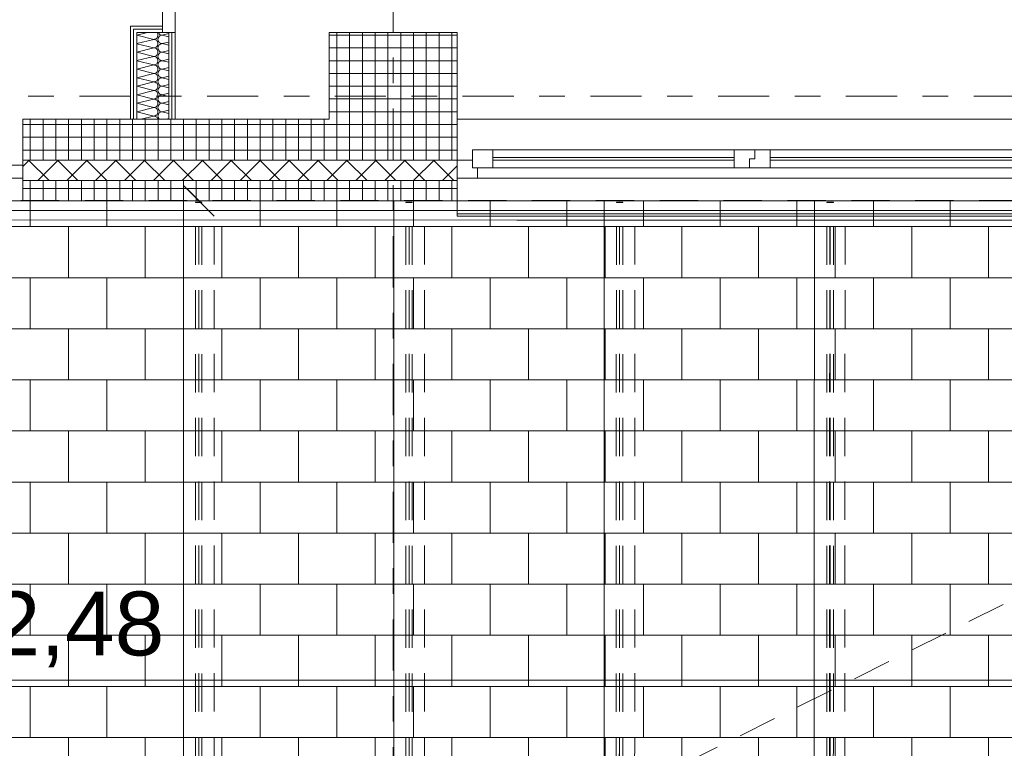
# Model space of a CAD drawing. Header units: metres. Extents: x -167 to 262, y -186 to 508.
# Tile 159 of 161: x 51.29 to 55.14, y 26.04 to 28.89. Entities that reach past the tile are written whole.
import ezdxf
from ezdxf.enums import TextEntityAlignment as Align

# ---------------------------------------------------------------- set-up
doc = ezdxf.new("R2010")
doc.units = ezdxf.units.M
doc.header["$MEASUREMENT"] = 0
for name, pattern in [('Raster', [0.4, 0.2, -0.1, 0, -0.1]), ('Strichlinie eng', [0.23, 0.15, -0.08]), ('Strichlinie_ eng', [0.23, 0.15, -0.08]), ('Untersicht', [0.2, 0.15, -0.05])]:
    doc.linetypes.add(name, pattern=pattern)
for name, color, linetype in [('10 Stütze', 7, 'Continuous'), ('10 Wand außen', 7, 'Continuous'), ('20 Decke', 7, 'Continuous'), ('30 Dachaufbau', 7, 'Continuous'), ('30 Dachstuhl', 7, 'Continuous'), ('60 Auffüllung', 7, 'Continuous'), ('90 Achsraster', 7, 'Continuous'), ('94 Genehmigungsplanung Bemaßung', 7, 'Continuous')]:
    doc.layers.add(name, color=color, linetype=linetype)
doc.styles.add('ERSTELLTER_STIL_1', font='arial.ttf')
doc.styles.add('ERSTELLTER_STIL_2', font='arial.ttf')
doc.dimstyles.new('ERSTELLTER_STIL__1', dxfattribs={"dimtxt": 0.25, "dimasz": 0.19, "dimexe": 0.18, "dimexo": 0.1, "dimgap": 0, "dimtad": 1, "dimtih": 1, "dimtoh": 1, "dimzin": 0, "dimdsep": 46, "dimtxsty": 'ERSTELLTER_STIL_1', "dimblk": 'ARROWHEAD_6', "dimblk1": 'ARROWHEAD_6', "dimblk2": 'ARROWHEAD_6', "dimcen": 0.09, "dimclrd": 7, "dimclre": 7, "dimclrt": 7, "dimazin": 0, "dimtfac": 1, "dimtdec": 4, "dimtmove": 0, "dimatfit": 3, "dimfxl": 1, "dimtolj": 1, "dimtzin": 0, "dimarcsym": 0})
doc.dimstyles.new('ERSTELLTER_STIL__2', dxfattribs={"dimtxt": 0.25, "dimasz": 0.19, "dimexe": 0.18, "dimexo": 0.1, "dimgap": 0, "dimtad": 1, "dimzin": 0, "dimdsep": 46, "dimtxsty": 'ERSTELLTER_STIL_1', "dimblk": 'ARROWHEAD_6', "dimblk1": 'ARROWHEAD_6', "dimblk2": 'ARROWHEAD_6', "dimcen": 0.09, "dimclrd": 7, "dimclre": 7, "dimclrt": 7, "dimazin": 0, "dimtfac": 1, "dimtdec": 4, "dimtmove": 0, "dimatfit": 3, "dimfxl": 1, "dimtolj": 1, "dimtzin": 0, "dimarcsym": 0})
pattern_1 = [(0, (27236.132094, 33357.27905), (0, 0.05), []), (90, (27236.132094, 33357.27905), (-0.05, 0), [])]
pattern_2 = [(0, (27236.132094, 33357.27905), (0, 0.075), [0, -0.075])]

# ---------------------------------------------------------------- blocks, each defined once
blk = doc.blocks.new('I-Träger gelocht 27_2')
at = {"layer": '30 Dachstuhl', "color": 7, "linetype": 'Untersicht', "lineweight": 13}
for p, q in [((0, 0), (0, 0.12)), ((5.06, 0.12), (0, 0.12)), ((0, 0.12), (0, 0)), ((4.94, 0), (5.06, 0.12)), ((4.94, 0), (5.06, 0.12)), ((0, 0.06), (5, 0.06)), ((0, 0), (4.94, 0))]:
    blk.add_line(p, q, dxfattribs=at)
at = {"layer": '30 Dachstuhl', "color": 7, "linetype": 'Untersicht', "lineweight": 13, "flags": 128}
blk.add_lwpolyline([(0, 0), (4.94, 0), (5.06, 0.12), (0, 0.12)], close=True, dxfattribs=at)
blk = doc.blocks.new('I-Träger gelocht 27')
at = {"layer": '30 Dachstuhl', "color": 7, "linetype": 'Untersicht', "lineweight": 13}
for p, q in [((0, 0), (0, 0.12)), ((5, 0.12), (0, 0.12)), ((0, 0.12), (0, 0)), ((5, 0), (5, 0.12)), ((5, 0), (5, 0.12)), ((0, 0.06), (5, 0.06)), ((0, 0), (5, 0))]:
    blk.add_line(p, q, dxfattribs=at)
at = {"layer": '30 Dachstuhl', "color": 7, "linetype": 'Untersicht', "lineweight": 13, "flags": 128}
blk.add_lwpolyline([(0, 0), (5, 0), (5, 0.12), (0, 0.12)], close=True, dxfattribs=at)
blk = doc.blocks.new('SHS kaltgewalzter Träger 27')
at = {"layer": '30 Dachstuhl', "color": 7, "linetype": 'Untersicht', "lineweight": 13}
for p, q in [((-0.0013, 0.0125), (-0.0013, -0.0125)), ((-0.0013, 0.0125), (4.9918, 0.0125)), ((-0.0007, 0), (4.9925, 0)), ((4.9931, 0.0125), (4.9918, 0.0125)), ((4.9918, 0.0125), (4.9918, -0.0125)), ((4.9919, -0.0105), (4.9919, 0.0105)), ((4.9919, 0.0105), (4.993, 0.0105)), ((4.993, 0.0105), (4.993, -0.0105)), ((4.9931, -0.0125), (4.9931, 0.0125)), ((-0.0013, -0.0125), (4.9918, -0.0125)), ((4.9918, -0.0125), (4.9931, -0.0125)), ((4.993, -0.0105), (4.9919, -0.0105))]:
    blk.add_line(p, q, dxfattribs=at)
blk = doc.blocks.new('4-Flügelfenster 27_4')
at = {"layer": '10 Wand außen', "color": 7, "linetype": 'Continuous', "lineweight": 13}
for p, q in [((-2.25, 0.16), (2.25, 0.16)), ((2.25, -0.22), (2.25, -0.07)), ((2.25, -0.21), (2.25, -0.16)), ((-2.25, -0.21), (2.25, -0.21)), ((-2.25, -0.22), (2.25, -0.22))]:
    blk.add_line(p, q, dxfattribs=at)
at = {"layer": '10 Wand außen', "color": 8, "linetype": 'Continuous', "lineweight": 18}
for p, q in [((2.25, 0), (2.25, 0.16)), ((2.25, -0.07), (2.25, 0)), ((2.25, -0.07), (2.25, 0)), ((2.25, -0.08), (2.25, -0.07)), ((2.25, -0.16), (2.25, -0.08))]:
    blk.add_line(p, q, dxfattribs=at)
at = {"layer": '10 Wand außen', "color": 7, "linetype": 'Continuous', "lineweight": 18}
for p, q in [((0.07, 0.04), (1.025, 0.04)), ((1.025, -0.03), (1.025, 0.04)), ((1.025, 0.04), (1.085, 0.04)), ((1.085, 0.04), (1.085, 0.005)), ((1.085, 0.005), (1.085, 0.04)), ((1.085, 0.04), (1.165, 0.04)), ((1.165, 0.04), (2.11, 0.04)), ((1.165, 0.04), (1.165, -0.03)), ((2.11, -0.03), (2.11, 0.04)), ((2.11, 0.04), (2.19, 0.04)), ((2.19, 0.04), (2.19, -0.03)), ((0.07, 0.01), (1.025, 0.01)), ((1.085, 0.005), (1.105, 0.005)), ((1.105, 0.005), (1.085, 0.005)), ((1.105, 0.005), (1.105, -0.03)), ((1.105, -0.03), (1.105, 0.005)), ((1.165, 0.01), (2.11, 0.01)), ((2.19, -0.03), (2.19, 0)), ((2.19, 0), (2.25, 0)), ((1.025, 0), (0.07, 0)), ((1.025, -0.03), (0.07, -0.03)), ((1.105, -0.03), (1.025, -0.03)), ((1.165, -0.03), (1.105, -0.03)), ((2.11, 0), (1.165, 0)), ((2.11, -0.03), (1.165, -0.03)), ((2.19, -0.03), (2.11, -0.03)), ((2.17, -0.07), (2.17, -0.03)), ((2.17, -0.03), (2.19, -0.03)), ((2.17, -0.07), (-2.17, -0.07)), ((2.25, -0.07), (2.17, -0.07))]:
    blk.add_line(p, q, dxfattribs=at)
at = {"layer": '10 Wand außen', "color": 7, "linetype": 'Strichlinie eng', "lineweight": 13}
blk.add_line((-2.25, -0.16), (2.25, -0.16), dxfattribs=at)
blk = doc.blocks.new('Eingang 02 2-Fl 27')
at = {"layer": '10 Wand außen', "color": 7, "linetype": 'Continuous', "lineweight": 18}
for p, q in [((-1.1, 0), (-1.1, 1.1)), ((1.1, 0), (1.1, 1.1)), ((-1.1, 0), (-1.2, 0)), ((-1.2, 0), (-1.2, -0.05)), ((-1.1, -0.04), (-1.1, 0)), ((1.1, -0.04), (1.1, 0)), ((1.1, 0), (1.2, 0)), ((1.2, 0), (1.2, -0.05)), ((-1.2, -0.05), (-1.1, -0.05)), ((-1.1, -0.05), (-1.1, -0.04)), ((1.1, -0.05), (1.1, -0.04)), ((1.2, -0.05), (1.1, -0.05))]:
    blk.add_line(p, q, dxfattribs=at)
at = {"layer": '10 Wand außen', "color": 8, "linetype": 'Continuous', "lineweight": 18}
for p, q in [((-1.2, 0.18), (-1.2, 0.02)), ((1.2, 0.18), (1.2, 0.02)), ((-1.2, 0.02), (-1.2, 0)), ((-1.2, 0), (-1.2, -0.05)), ((-1.2, 0), (-1.2, -0.05)), ((1.2, 0.02), (1.2, 0)), ((1.2, 0), (1.2, -0.05)), ((1.2, 0), (1.2, -0.05)), ((-1.2, -0.05), (-1.2, -0.06)), ((-1.2, -0.06), (-1.2, -0.14)), ((1.2, -0.05), (1.2, -0.06)), ((1.2, -0.06), (1.2, -0.14))]:
    blk.add_line(p, q, dxfattribs=at)
at = {"layer": '10 Wand außen', "color": 7, "linetype": 'Continuous', "lineweight": 13}
for centre, start, end in [((-1.1, 0), 0, 90), ((1.1, 0), 90, 180)]:
    blk.add_arc(centre, 1.1, start, end, dxfattribs=at)
blk = doc.blocks.new('*X127', base_point=(27236.1321, 33357.279))
at = {"layer": '10 Wand außen', "color": 8, "linetype": 'Continuous', "lineweight": 18}
for p, q in [((51.7913, 28.8397), (51.7491, 28.8291)), ((51.8154, 28.8124), (51.7491, 28.829)), ((51.8293, 28.8383), (51.8282, 28.8397)), ((51.8308, 28.8354), (51.8293, 28.8383)), ((51.8318, 28.8323), (51.8308, 28.8354)), ((51.8308, 28.8227), (51.8318, 28.8258)), ((51.8321, 28.829), (51.8318, 28.8323)), ((51.8318, 28.8258), (51.8321, 28.829)), ((51.8333, 28.8397), (51.8334, 28.8393)), ((51.8334, 28.8393), (51.8349, 28.8365)), ((51.8349, 28.8365), (51.837, 28.8339)), ((51.837, 28.8242), (51.8349, 28.8216)), ((51.837, 28.8339), (51.8395, 28.8319)), ((51.8395, 28.8262), (51.837, 28.8242)), ((51.8395, 28.8319), (51.8424, 28.8303)), ((51.8424, 28.8278), (51.8395, 28.8262)), ((51.8424, 28.8303), (51.8455, 28.8294)), ((51.8455, 28.8287), (51.8424, 28.8278)), ((51.8455, 28.8294), (51.8488, 28.829)), ((51.8488, 28.829), (51.8455, 28.8287)), ((51.8741, 28.8354), (51.8488, 28.829)), ((51.8741, 28.8227), (51.8488, 28.829)), ((51.8154, 28.8124), (51.7491, 28.7958)), ((51.8154, 28.779), (51.7491, 28.7956)), ((51.8154, 28.8124), (51.8187, 28.8127)), ((51.8187, 28.8121), (51.8154, 28.8124)), ((51.8187, 28.8127), (51.8218, 28.8137)), ((51.8218, 28.8111), (51.8187, 28.8121)), ((51.8218, 28.8137), (51.8247, 28.8152)), ((51.8247, 28.8096), (51.8218, 28.8111)), ((51.8247, 28.8152), (51.8272, 28.8173)), ((51.8272, 28.8075), (51.8247, 28.8096)), ((51.8272, 28.8173), (51.8293, 28.8198)), ((51.8293, 28.805), (51.8272, 28.8075)), ((51.8272, 28.7839), (51.8293, 28.7865)), ((51.8293, 28.8198), (51.8308, 28.8227)), ((51.8308, 28.8021), (51.8293, 28.805)), ((51.8293, 28.7865), (51.8308, 28.7893)), ((51.8318, 28.799), (51.8308, 28.8021)), ((51.8308, 28.7893), (51.8318, 28.7925)), ((51.8321, 28.7957), (51.8318, 28.799)), ((51.8318, 28.7925), (51.8321, 28.7957)), ((51.8324, 28.8156), (51.8321, 28.8124)), ((51.8321, 28.8124), (51.8324, 28.8091)), ((51.8334, 28.8188), (51.8324, 28.8156)), ((51.8324, 28.8091), (51.8334, 28.806)), ((51.8334, 28.7854), (51.8324, 28.7823)), ((51.8349, 28.8216), (51.8334, 28.8188)), ((51.8334, 28.806), (51.8349, 28.8031)), ((51.8349, 28.7883), (51.8334, 28.7854)), ((51.8349, 28.8031), (51.837, 28.8006)), ((51.837, 28.7908), (51.8349, 28.7883)), ((51.837, 28.8006), (51.8395, 28.7985)), ((51.8395, 28.7929), (51.837, 28.7908)), ((51.8395, 28.7985), (51.8424, 28.797)), ((51.8424, 28.7944), (51.8395, 28.7929)), ((51.8424, 28.797), (51.8455, 28.796)), ((51.8455, 28.7954), (51.8424, 28.7944)), ((51.8455, 28.796), (51.8488, 28.7957)), ((51.8488, 28.7957), (51.8455, 28.7954)), ((51.8741, 28.8021), (51.8488, 28.7957)), ((51.8741, 28.7894), (51.8488, 28.7957)), ((51.8154, 28.779), (51.7491, 28.7625)), ((51.8154, 28.7457), (51.7491, 28.7623)), ((51.8154, 28.779), (51.8187, 28.7794)), ((51.8187, 28.7787), (51.8154, 28.779)), ((51.8154, 28.7457), (51.8187, 28.746)), ((51.8187, 28.7794), (51.8218, 28.7803)), ((51.8218, 28.7778), (51.8187, 28.7787)), ((51.8187, 28.746), (51.8218, 28.747)), ((51.8218, 28.7803), (51.8247, 28.7819)), ((51.8247, 28.7762), (51.8218, 28.7778)), ((51.8218, 28.747), (51.8247, 28.7485)), ((51.8247, 28.7819), (51.8272, 28.7839)), ((51.8272, 28.7742), (51.8247, 28.7762)), ((51.8247, 28.7485), (51.8272, 28.7506)), ((51.8293, 28.7716), (51.8272, 28.7742)), ((51.8272, 28.7506), (51.8293, 28.7531)), ((51.8308, 28.7688), (51.8293, 28.7716)), ((51.8293, 28.7531), (51.8308, 28.756)), ((51.8318, 28.7656), (51.8308, 28.7688)), ((51.8308, 28.756), (51.8318, 28.7591)), ((51.8321, 28.7624), (51.8318, 28.7656)), ((51.8318, 28.7591), (51.8321, 28.7624)), ((51.8324, 28.7823), (51.8321, 28.779)), ((51.8321, 28.779), (51.8324, 28.7758)), ((51.8324, 28.749), (51.8321, 28.7457)), ((51.8324, 28.7758), (51.8334, 28.7727)), ((51.8334, 28.7521), (51.8324, 28.749)), ((51.8334, 28.7727), (51.8349, 28.7698)), ((51.8349, 28.755), (51.8334, 28.7521)), ((51.8349, 28.7698), (51.837, 28.7673)), ((51.837, 28.7575), (51.8349, 28.755)), ((51.837, 28.7673), (51.8395, 28.7652)), ((51.8395, 28.7596), (51.837, 28.7575)), ((51.8395, 28.7652), (51.8424, 28.7637)), ((51.8424, 28.7611), (51.8395, 28.7596)), ((51.8424, 28.7637), (51.8455, 28.7627)), ((51.8455, 28.7621), (51.8424, 28.7611)), ((51.8455, 28.7627), (51.8488, 28.7624)), ((51.8488, 28.7624), (51.8455, 28.7621)), ((51.8741, 28.7687), (51.8488, 28.7624)), ((51.8741, 28.756), (51.8488, 28.7624)), ((51.8154, 28.7457), (51.7491, 28.7291)), ((51.8154, 28.7124), (51.7491, 28.729)), ((51.8154, 28.7124), (51.7491, 28.6958)), ((51.8187, 28.7454), (51.8154, 28.7457)), ((51.8154, 28.7124), (51.8187, 28.7127)), ((51.8187, 28.7121), (51.8154, 28.7124)), ((51.8218, 28.7444), (51.8187, 28.7454)), ((51.8187, 28.7127), (51.8218, 28.7137)), ((51.8218, 28.7111), (51.8187, 28.7121)), ((51.8247, 28.7429), (51.8218, 28.7444)), ((51.8218, 28.7137), (51.8247, 28.7152)), ((51.8247, 28.7096), (51.8218, 28.7111)), ((51.8272, 28.7408), (51.8247, 28.7429)), ((51.8247, 28.7152), (51.8272, 28.7173)), ((51.8272, 28.7075), (51.8247, 28.7096)), ((51.8293, 28.7383), (51.8272, 28.7408)), ((51.8272, 28.7173), (51.8293, 28.7198)), ((51.8293, 28.705), (51.8272, 28.7075)), ((51.8308, 28.7354), (51.8293, 28.7383)), ((51.8293, 28.7198), (51.8308, 28.7227)), ((51.8318, 28.7323), (51.8308, 28.7354)), ((51.8308, 28.7227), (51.8318, 28.7258)), ((51.8321, 28.729), (51.8318, 28.7323)), ((51.8318, 28.7258), (51.8321, 28.729)), ((51.8321, 28.7457), (51.8324, 28.7425)), ((51.8324, 28.7156), (51.8321, 28.7124)), ((51.8321, 28.7124), (51.8324, 28.7091)), ((51.8324, 28.7425), (51.8334, 28.7393)), ((51.8334, 28.7188), (51.8324, 28.7156)), ((51.8324, 28.7091), (51.8334, 28.706)), ((51.8334, 28.7393), (51.8349, 28.7365)), ((51.8349, 28.7216), (51.8334, 28.7188)), ((51.8349, 28.7365), (51.837, 28.7339)), ((51.837, 28.7242), (51.8349, 28.7216)), ((51.837, 28.7339), (51.8395, 28.7319)), ((51.8395, 28.7262), (51.837, 28.7242)), ((51.8395, 28.7319), (51.8424, 28.7303)), ((51.8424, 28.7278), (51.8395, 28.7262)), ((51.8424, 28.7303), (51.8455, 28.7294)), ((51.8455, 28.7287), (51.8424, 28.7278)), ((51.8455, 28.7294), (51.8488, 28.729)), ((51.8488, 28.729), (51.8455, 28.7287)), ((51.8741, 28.7354), (51.8488, 28.729)), ((51.8741, 28.7227), (51.8488, 28.729)), ((51.8154, 28.679), (51.7491, 28.6956)), ((51.8154, 28.679), (51.7491, 28.6625)), ((51.8154, 28.679), (51.8187, 28.6794)), ((51.8187, 28.6787), (51.8154, 28.679)), ((51.8187, 28.6794), (51.8218, 28.6803)), ((51.8218, 28.6778), (51.8187, 28.6787)), ((51.8218, 28.6803), (51.8247, 28.6819)), ((51.8247, 28.6762), (51.8218, 28.6778)), ((51.8247, 28.6819), (51.8272, 28.6839)), ((51.8272, 28.6742), (51.8247, 28.6762)), ((51.8272, 28.6839), (51.8293, 28.6865)), ((51.8293, 28.6716), (51.8272, 28.6742)), ((51.8308, 28.7021), (51.8293, 28.705)), ((51.8293, 28.6865), (51.8308, 28.6893)), ((51.8308, 28.6688), (51.8293, 28.6716)), ((51.8318, 28.699), (51.8308, 28.7021)), ((51.8308, 28.6893), (51.8318, 28.6925)), ((51.8321, 28.6957), (51.8318, 28.699)), ((51.8318, 28.6925), (51.8321, 28.6957)), ((51.8324, 28.6823), (51.8321, 28.679)), ((51.8321, 28.679), (51.8324, 28.6758)), ((51.8334, 28.6854), (51.8324, 28.6823)), ((51.8324, 28.6758), (51.8334, 28.6727)), ((51.8334, 28.706), (51.8349, 28.7031)), ((51.8349, 28.6883), (51.8334, 28.6854)), ((51.8334, 28.6727), (51.8349, 28.6698)), ((51.8349, 28.7031), (51.837, 28.7006)), ((51.837, 28.6908), (51.8349, 28.6883)), ((51.8349, 28.6698), (51.837, 28.6673)), ((51.837, 28.7006), (51.8395, 28.6985)), ((51.8395, 28.6929), (51.837, 28.6908)), ((51.8395, 28.6985), (51.8424, 28.697)), ((51.8424, 28.6944), (51.8395, 28.6929)), ((51.8424, 28.697), (51.8455, 28.696)), ((51.8455, 28.6954), (51.8424, 28.6944)), ((51.8455, 28.696), (51.8488, 28.6957)), ((51.8488, 28.6957), (51.8455, 28.6954)), ((51.8741, 28.7021), (51.8488, 28.6957)), ((51.8741, 28.6894), (51.8488, 28.6957)), ((51.8154, 28.6457), (51.7491, 28.6623)), ((51.8154, 28.6457), (51.7491, 28.6291)), ((51.8154, 28.6457), (51.8187, 28.646)), ((51.8187, 28.6454), (51.8154, 28.6457)), ((51.8187, 28.646), (51.8218, 28.647)), ((51.8218, 28.6444), (51.8187, 28.6454)), ((51.8218, 28.647), (51.8247, 28.6485)), ((51.8247, 28.6429), (51.8218, 28.6444)), ((51.8247, 28.6485), (51.8272, 28.6506)), ((51.8272, 28.6408), (51.8247, 28.6429)), ((51.8272, 28.6506), (51.8293, 28.6531)), ((51.8293, 28.6383), (51.8272, 28.6408)), ((51.8293, 28.6531), (51.8308, 28.656)), ((51.8308, 28.6354), (51.8293, 28.6383)), ((51.8318, 28.6656), (51.8308, 28.6688)), ((51.8308, 28.656), (51.8318, 28.6591)), ((51.8318, 28.6323), (51.8308, 28.6354)), ((51.8321, 28.6624), (51.8318, 28.6656)), ((51.8318, 28.6591), (51.8321, 28.6624)), ((51.8321, 28.629), (51.8318, 28.6323)), ((51.8324, 28.649), (51.8321, 28.6457)), ((51.8321, 28.6457), (51.8324, 28.6425)), ((51.8334, 28.6521), (51.8324, 28.649)), ((51.8324, 28.6425), (51.8334, 28.6393)), ((51.8349, 28.655), (51.8334, 28.6521)), ((51.8334, 28.6393), (51.8349, 28.6365)), ((51.837, 28.6575), (51.8349, 28.655)), ((51.8349, 28.6365), (51.837, 28.6339)), ((51.837, 28.6673), (51.8395, 28.6652)), ((51.8395, 28.6596), (51.837, 28.6575)), ((51.837, 28.6339), (51.8395, 28.6319)), ((51.8395, 28.6652), (51.8424, 28.6637)), ((51.8424, 28.6611), (51.8395, 28.6596)), ((51.8395, 28.6319), (51.8424, 28.6303)), ((51.8424, 28.6637), (51.8455, 28.6627)), ((51.8455, 28.6621), (51.8424, 28.6611)), ((51.8455, 28.6627), (51.8488, 28.6624)), ((51.8488, 28.6624), (51.8455, 28.6621)), ((51.8741, 28.6687), (51.8488, 28.6624)), ((51.8741, 28.656), (51.8488, 28.6624)), ((51.8741, 28.6354), (51.8488, 28.629)), ((51.8154, 28.6124), (51.7491, 28.629)), ((51.8154, 28.6124), (51.7491, 28.5958)), ((51.8154, 28.579), (51.7491, 28.5956)), ((51.8154, 28.6124), (51.8187, 28.6127)), ((51.8187, 28.6121), (51.8154, 28.6124)), ((51.8187, 28.6127), (51.8218, 28.6137)), ((51.8218, 28.6111), (51.8187, 28.6121)), ((51.8218, 28.6137), (51.8247, 28.6152)), ((51.8247, 28.6096), (51.8218, 28.6111)), ((51.8247, 28.6152), (51.8272, 28.6173)), ((51.8272, 28.6075), (51.8247, 28.6096)), ((51.8272, 28.6173), (51.8293, 28.6198)), ((51.8293, 28.605), (51.8272, 28.6075)), ((51.8293, 28.6198), (51.8308, 28.6227)), ((51.8308, 28.6021), (51.8293, 28.605)), ((51.8308, 28.6227), (51.8318, 28.6258)), ((51.8318, 28.599), (51.8308, 28.6021)), ((51.8308, 28.5893), (51.8318, 28.5925)), ((51.8318, 28.6258), (51.8321, 28.629)), ((51.8321, 28.5957), (51.8318, 28.599)), ((51.8318, 28.5925), (51.8321, 28.5957)), ((51.8324, 28.6156), (51.8321, 28.6124)), ((51.8321, 28.6124), (51.8324, 28.6091)), ((51.8334, 28.6188), (51.8324, 28.6156)), ((51.8324, 28.6091), (51.8334, 28.606)), ((51.8349, 28.6216), (51.8334, 28.6188)), ((51.8334, 28.606), (51.8349, 28.6031)), ((51.837, 28.6242), (51.8349, 28.6216)), ((51.8349, 28.6031), (51.837, 28.6006)), ((51.8395, 28.6262), (51.837, 28.6242)), ((51.837, 28.6006), (51.8395, 28.5985)), ((51.8395, 28.5929), (51.837, 28.5908)), ((51.8424, 28.6278), (51.8395, 28.6262)), ((51.8395, 28.5985), (51.8424, 28.597)), ((51.8424, 28.5944), (51.8395, 28.5929)), ((51.8424, 28.6303), (51.8455, 28.6294)), ((51.8455, 28.6287), (51.8424, 28.6278)), ((51.8424, 28.597), (51.8455, 28.596)), ((51.8455, 28.5954), (51.8424, 28.5944)), ((51.8455, 28.6294), (51.8488, 28.629)), ((51.8488, 28.629), (51.8455, 28.6287)), ((51.8455, 28.596), (51.8488, 28.5957)), ((51.8488, 28.5957), (51.8455, 28.5954)), ((51.8741, 28.6227), (51.8488, 28.629)), ((51.8741, 28.6021), (51.8488, 28.5957)), ((51.8741, 28.5894), (51.8488, 28.5957)), ((51.8154, 28.579), (51.7491, 28.5625)), ((51.8154, 28.5457), (51.7491, 28.5623)), ((51.8154, 28.579), (51.8187, 28.5794)), ((51.8187, 28.5787), (51.8154, 28.579)), ((51.8187, 28.5794), (51.8218, 28.5803)), ((51.8218, 28.5778), (51.8187, 28.5787)), ((51.8218, 28.5803), (51.8247, 28.5819)), ((51.8247, 28.5762), (51.8218, 28.5778)), ((51.8247, 28.5819), (51.8272, 28.5839)), ((51.8272, 28.5742), (51.8247, 28.5762)), ((51.8272, 28.5839), (51.8293, 28.5865)), ((51.8293, 28.5716), (51.8272, 28.5742)), ((51.8293, 28.5865), (51.8308, 28.5893)), ((51.8308, 28.5688), (51.8293, 28.5716)), ((51.8293, 28.5531), (51.8308, 28.556)), ((51.8318, 28.5656), (51.8308, 28.5688)), ((51.8308, 28.556), (51.8318, 28.5591)), ((51.8321, 28.5624), (51.8318, 28.5656)), ((51.8318, 28.5591), (51.8321, 28.5624)), ((51.8324, 28.5823), (51.8321, 28.579)), ((51.8321, 28.579), (51.8324, 28.5758)), ((51.8334, 28.5854), (51.8324, 28.5823)), ((51.8324, 28.5758), (51.8334, 28.5727)), ((51.8349, 28.5883), (51.8334, 28.5854)), ((51.8334, 28.5727), (51.8349, 28.5698)), ((51.8349, 28.555), (51.8334, 28.5521)), ((51.837, 28.5908), (51.8349, 28.5883)), ((51.8349, 28.5698), (51.837, 28.5673)), ((51.837, 28.5575), (51.8349, 28.555)), ((51.837, 28.5673), (51.8395, 28.5652)), ((51.8395, 28.5596), (51.837, 28.5575)), ((51.8395, 28.5652), (51.8424, 28.5637)), ((51.8424, 28.5611), (51.8395, 28.5596)), ((51.8424, 28.5637), (51.8455, 28.5627)), ((51.8455, 28.5621), (51.8424, 28.5611)), ((51.8455, 28.5627), (51.8488, 28.5624)), ((51.8488, 28.5624), (51.8455, 28.5621)), ((51.8741, 28.5687), (51.8488, 28.5624)), ((51.8741, 28.556), (51.8488, 28.5624)), ((51.8154, 28.5457), (51.7491, 28.5291)), ((51.8154, 28.5124), (51.7491, 28.529)), ((51.8154, 28.5457), (51.8187, 28.546)), ((51.8187, 28.5454), (51.8154, 28.5457)), ((51.8187, 28.546), (51.8218, 28.547)), ((51.8218, 28.5444), (51.8187, 28.5454)), ((51.8218, 28.547), (51.8247, 28.5485)), ((51.8247, 28.5429), (51.8218, 28.5444)), ((51.8218, 28.5137), (51.8247, 28.5152)), ((51.8247, 28.5485), (51.8272, 28.5506)), ((51.8272, 28.5408), (51.8247, 28.5429)), ((51.8247, 28.5152), (51.8272, 28.5173)), ((51.8272, 28.5506), (51.8293, 28.5531)), ((51.8293, 28.5383), (51.8272, 28.5408)), ((51.8272, 28.5173), (51.8293, 28.5198)), ((51.8308, 28.5354), (51.8293, 28.5383)), ((51.8293, 28.5198), (51.8308, 28.5227)), ((51.8318, 28.5323), (51.8308, 28.5354)), ((51.8308, 28.5227), (51.8318, 28.5258)), ((51.8321, 28.529), (51.8318, 28.5323)), ((51.8318, 28.5258), (51.8321, 28.529)), ((51.8324, 28.549), (51.8321, 28.5457)), ((51.8321, 28.5457), (51.8324, 28.5425)), ((51.8324, 28.5156), (51.8321, 28.5124)), ((51.8334, 28.5521), (51.8324, 28.549)), ((51.8324, 28.5425), (51.8334, 28.5393)), ((51.8334, 28.5188), (51.8324, 28.5156)), ((51.8334, 28.5393), (51.8349, 28.5365)), ((51.8349, 28.5216), (51.8334, 28.5188)), ((51.8349, 28.5365), (51.837, 28.5339)), ((51.837, 28.5242), (51.8349, 28.5216)), ((51.837, 28.5339), (51.8395, 28.5319)), ((51.8395, 28.5262), (51.837, 28.5242)), ((51.8395, 28.5319), (51.8424, 28.5303)), ((51.8424, 28.5278), (51.8395, 28.5262)), ((51.8424, 28.5303), (51.8455, 28.5294)), ((51.8455, 28.5287), (51.8424, 28.5278)), ((51.8455, 28.5294), (51.8488, 28.529)), ((51.8488, 28.529), (51.8455, 28.5287)), ((51.8741, 28.5354), (51.8488, 28.529)), ((51.8741, 28.5227), (51.8488, 28.529)), ((51.8154, 28.5124), (51.7646, 28.4997)), ((51.8154, 28.5124), (51.8187, 28.5127)), ((51.8187, 28.5121), (51.8154, 28.5124)), ((51.8187, 28.5127), (51.8218, 28.5137)), ((51.8218, 28.5111), (51.8187, 28.5121)), ((51.8247, 28.5096), (51.8218, 28.5111)), ((51.8272, 28.5075), (51.8247, 28.5096)), ((51.8293, 28.505), (51.8272, 28.5075)), ((51.8308, 28.5021), (51.8293, 28.505)), ((51.8316, 28.4997), (51.8308, 28.5021)), ((51.8321, 28.5124), (51.8324, 28.5091)), ((51.8324, 28.5091), (51.8334, 28.506)), ((51.8334, 28.506), (51.8349, 28.5031)), ((51.8349, 28.5031), (51.837, 28.5006)), ((51.837, 28.5006), (51.8381, 28.4997)), ((51.8741, 28.5021), (51.8646, 28.4997))]:
    blk.add_line(p, q, dxfattribs=at)
blk = doc.blocks.new('Falttür 02 1-Fl 27')
at = {"layer": '10 Wand außen', "color": 7, "linetype": 'Continuous', "lineweight": 18}
for p, q in [((-2.6853, -0.025), (-1.7652, 0.1909)), ((-0.8451, -0.025), (-1.7652, 0.1909)), ((-0.8451, -0.025), (0.075, 0.1909)), ((0.9951, -0.025), (0.075, 0.1909)), ((0.9951, -0.025), (1.9152, 0.1909)), ((2.8353, -0.025), (1.9152, 0.1909)), ((-2.9353, -0.05), (-2.9353, 0)), ((-2.9353, 0), (-2.8353, 0)), ((-2.8353, 0), (-2.8353, -0.05)), ((2.8353, -0.05), (2.8353, 0)), ((2.8353, 0), (2.9353, 0)), ((2.9353, 0), (2.9353, -0.05)), ((-2.8353, -0.05), (-2.9353, -0.05)), ((2.9353, -0.05), (2.8353, -0.05))]:
    blk.add_line(p, q, dxfattribs=at)
at = {"layer": '10 Wand außen', "color": 7, "linetype": 'Continuous', "lineweight": 13}
for p, q in [((-2.9353, 0.125), (-2.9103, 0.125)), ((-2.9103, 0), (-2.9103, 0.125)), ((2.9353, 0.125), (2.9103, 0.125)), ((2.9103, 0), (2.9103, 0.125)), ((-2.9353, -0.025), (-2.9353, 0)), ((-2.9353, -0.025), (-2.9353, 0)), ((2.9353, -0.025), (2.9353, 0)), ((2.9353, -0.025), (2.9353, 0)), ((-2.9353, -0.0375), (-2.9353, -0.025)), ((-2.9353, -0.0375), (-2.9353, -0.025)), ((-2.9353, -0.05), (-2.9353, -0.0375)), ((-2.9353, -0.05), (-2.9353, -0.0375)), ((2.9353, -0.0375), (2.9353, -0.025)), ((2.9353, -0.0375), (2.9353, -0.025)), ((2.9353, -0.05), (2.9353, -0.0375)), ((2.9353, -0.05), (2.9353, -0.0375))]:
    blk.add_line(p, q, dxfattribs=at)
blk = doc.blocks.new('Standard-Rastermarker_139')
at = {"layer": '90 Achsraster', "color": 14, "linetype": 'Raster', "lineweight": 18, "true_color": 0xa80000}
blk.add_line((1, 0), (45.4427, 0), dxfattribs=at)
at = {"layer": '90 Achsraster', "color": 14, "lineweight": 18, "true_color": 0xa80000, "style": 'ERSTELLTER_STIL_2'}
for tag, p in [('AC_MarkerText_1_0', (-0.35, 0.15)), ('AC_MarkerText_1_1', (46.7927, 0.15))]:
    blk.add_attdef(tag, text='', height=0.3, dxfattribs=at).set_placement(p, align=Align.TOP_CENTER)
blk = doc.blocks.new('UAP Träger 27')
at = {"layer": '30 Dachstuhl', "color": 7, "linetype": 'Continuous', "lineweight": 13}
for p, q in [((4.915, 0.0375), (0, 0.0375)), ((0, 0), (9.83, 0)), ((9.83, 0.0375), (4.915, 0.0375)), ((0, -0.0375), (4.915, -0.0375)), ((4.915, -0.0375), (9.83, -0.0375))]:
    blk.add_line(p, q, dxfattribs=at)
blk = doc.blocks.new('*D483', base_point=(27236.1321, 33357.279))
at = {"layer": '94 Genehmigungsplanung Bemaßung', "color": 7, "linetype": 'Continuous', "lineweight": 13}
for p, q in [((60.8659, 28.5997), (61.0659, 28.3997)), ((61.1534, 28.4997), (60.7784, 28.4997)), ((60.9659, 28.1797), (60.9659, 28.4997)), ((60.8659, 28.2797), (61.0659, 28.0797)), ((61.1534, 28.1797), (60.7784, 28.1797)), ((60.9659, 28.0297), (60.9659, 28.1797))]:
    blk.add_line(p, q, dxfattribs=at)
at = {"layer": '94 Genehmigungsplanung Bemaßung', "color": 7, "lineweight": 13, "insert": (60.9159, 27.6983), "char_height": 0.25, "attachment_point": 7, "rotation": 90, "style": 'ERSTELLTER_STIL_1'}
blk.add_mtext('\\A1;{\\pql;\\fArial|b0|i0|c0|p0;\\W1.000000;32}', dxfattribs=at)
blk = doc.blocks.new('ARROWHEAD_6')
at = {"color": 0, "linetype": 'Continuous', "lineweight": 0}
for p, q in [((-0.5, -0.5), (0.5, 0.5)), ((0, 0), (-1, 0))]:
    blk.add_line(p, q, dxfattribs=at)
blk = doc.blocks.new('*D484', base_point=(27236.1321, 33357.279))
at = {"layer": '94 Genehmigungsplanung Bemaßung', "color": 7, "linetype": 'Continuous', "lineweight": 13}
for p, q in [((60.8659, 34.8102), (61.0659, 34.6102)), ((61.1534, 34.7102), (60.7784, 34.7102)), ((60.9659, 28.4997), (60.9659, 34.7102)), ((60.8659, 28.5997), (61.0659, 28.3997)), ((61.1534, 28.4997), (60.7784, 28.4997))]:
    blk.add_line(p, q, dxfattribs=at)
at = {"layer": '94 Genehmigungsplanung Bemaßung', "color": 7, "lineweight": 13, "char_height": 0.25, "attachment_point": 7, "rotation": 90, "style": 'ERSTELLTER_STIL_1'}
for s, insert in [('\\A1;{\\pql;\\fArial|b0|i0|c0|p0;\\W1.000000;17\\fArial|b0|i0|c0|p0;\\W1.000000;\\A1{\\H.66x;\\S5^  ;}}', (60.9301, 34.103)), ('\\A1;{\\pql;\\fArial|b0|i0|c0|p0;\\W1.000000;6,21}', (60.9159, 31.0177))]:
    blk.add_mtext(s, dxfattribs=dict(at, insert=insert))
blk = doc.blocks.new('*D491', base_point=(27236.1321, 33357.279))
at = {"layer": '94 Genehmigungsplanung Bemaßung', "color": 7, "linetype": 'Continuous', "lineweight": 13}
for p, q in [((62.3525, 43.9997), (62.3525, 44.1497)), ((62.4525, 43.8997), (62.2525, 44.0997)), ((62.54, 43.9997), (62.165, 43.9997)), ((62.3525, 28.1797), (62.3525, 43.9997)), ((62.2525, 28.2797), (62.4525, 28.0797)), ((62.54, 28.1797), (62.165, 28.1797))]:
    blk.add_line(p, q, dxfattribs=at)
at = {"layer": '94 Genehmigungsplanung Bemaßung', "color": 7, "lineweight": 13, "insert": (62.3025, 35.6607), "char_height": 0.25, "attachment_point": 7, "rotation": 90, "style": 'ERSTELLTER_STIL_1'}
blk.add_mtext('\\A1;{\\pql;\\fArial|b0|i0|c0|p0;\\W1.000000;15,82}', dxfattribs=at)
blk = doc.blocks.new('*D510', base_point=(27236.1321, 33357.279))
at = {"layer": '94 Genehmigungsplanung Bemaßung', "color": 7, "linetype": 'Continuous', "lineweight": 13}
for p, q in [((45.363, 26.1165), (45.363, 26.4915)), ((57.8425, 26.1165), (57.8425, 26.4915)), ((45.463, 26.404), (45.263, 26.204)), ((57.9425, 26.404), (57.7425, 26.204)), ((45.363, 26.304), (57.8425, 26.304))]:
    blk.add_line(p, q, dxfattribs=at)
at = {"layer": '94 Genehmigungsplanung Bemaßung', "color": 7, "lineweight": 13, "char_height": 0.25, "attachment_point": 7, "style": 'ERSTELLTER_STIL_1'}
for s, insert in [('\\A1;{\\pql;\\fArial|b0|i0|c0|p0;\\W1.000000;12,48}', (50.9831, 26.354)), ('\\A1;{\\pql;\\fArial|b0|i0|c0|p0;\\W1.000000;32}', (57.3611, 26.354))]:
    blk.add_mtext(s, dxfattribs=dict(at, insert=insert))
blk = doc.blocks.new('Standard-Rastermarker_138')
at = {"layer": '90 Achsraster', "color": 14, "linetype": 'Raster', "lineweight": 18, "true_color": 0xa80000}
blk.add_line((1, 0), (24.6809, 0), dxfattribs=at)
at = {"layer": '90 Achsraster', "color": 14, "lineweight": 18, "true_color": 0xa80000, "style": 'ERSTELLTER_STIL_2'}
for tag, p in [('AC_MarkerText_1_0', (-0.5686, -0.0686)), ('AC_MarkerText_1_1', (25.8123, -0.0686))]:
    blk.add_attdef(tag, text='', height=0.3, rotation=90, dxfattribs=at).set_placement(p, align=Align.TOP_CENTER)

msp = doc.modelspace()

# ---------------------------------------------------------------- hatches: boundary and pattern name
at = {"layer": '10 Stütze', "linetype": 'Continuous', "lineweight": 18}
h = msp.add_hatch(dxfattribs=at)
h.set_pattern_fill('Beton__Fertigteil_Träger_1D', color=8, style=0, pattern_type=2)
h.set_pattern_definition(pattern_1)
h.paths.add_polyline_path([(52.5025, 28.4997), (53.0025, 28.4997), (53.0025, 28.8397), (52.5025, 28.8397)])
h = msp.add_hatch(dxfattribs=at)
h.set_pattern_fill('Beton__Fertigteil_Träger_1D', color=8, style=0, pattern_type=2)
h.set_pattern_definition(pattern_1)
h.paths.add_polyline_path([(53.0025, 28.4997), (52.5025, 28.4997), (52.5025, 28.3397), (53.0025, 28.3397)])
at = {"layer": '10 Wand außen', "linetype": 'Continuous', "lineweight": 13, "true_color": 0x000100}
h = msp.add_hatch(dxfattribs=at)
h.set_pattern_fill('Gipskarton_0001', color=98, style=0, pattern_type=2)
h.set_pattern_definition(pattern_2)
h.paths.add_polyline_path([(51.7241, 28.8647), (51.7241, 28.8397), (51.7366, 28.8397), (51.7366, 28.8522), (51.8491, 28.8522), (51.8491, 28.8647)])
h = msp.add_hatch(dxfattribs=at)
h.set_pattern_fill('Gipskarton_0001', color=98, style=0, pattern_type=2)
h.set_pattern_definition(pattern_2)
h.paths.add_polyline_path([(51.7241, 28.4997), (51.7366, 28.4997), (51.7366, 28.8397), (51.7241, 28.8397)])
h = msp.add_hatch(dxfattribs=at)
h.set_pattern_fill('Gipskarton_0001', color=98, style=0, pattern_type=2)
h.set_pattern_definition(pattern_2)
h.paths.add_polyline_path([(51.7366, 28.8522), (51.7366, 28.8397), (51.7491, 28.8397), (51.8491, 28.8397), (51.8491, 28.8522)])
h = msp.add_hatch(dxfattribs=at)
h.set_pattern_fill('Gipskarton_0001', color=98, style=0, pattern_type=2)
h.set_pattern_definition(pattern_2)
h.paths.add_polyline_path([(51.7366, 28.4997), (51.7491, 28.4997), (51.7491, 28.8397), (51.7366, 28.8397)])
h = msp.add_hatch(dxfattribs=at)
h.set_pattern_fill('Gipskarton_0001', color=98, style=0, pattern_type=2)
h.set_pattern_definition(pattern_2)
h.paths.add_polyline_path([(51.8741, 28.4997), (51.8866, 28.4997), (51.8866, 28.8397), (51.8741, 28.8397)])
h = msp.add_hatch(dxfattribs=at)
h.set_pattern_fill('Gipskarton_0001', color=98, style=0, pattern_type=2)
h.set_pattern_definition(pattern_2)
h.paths.add_polyline_path([(51.8866, 28.4997), (51.8991, 28.4997), (51.8991, 28.8397), (51.8866, 28.8397)])
at = {"layer": '10 Wand außen', "linetype": 'Continuous', "lineweight": 18}
h = msp.add_hatch(dxfattribs=at)
h.set_pattern_fill('Beton__Fertigteil_Träger_1D', color=8, style=0, pattern_type=2)
h.set_pattern_definition(pattern_1)
h.paths.add_polyline_path([(52.5025, 28.4997), (51.3034, 28.4997), (51.3034, 28.3397), (52.5025, 28.3397)])
h = msp.add_hatch(dxfattribs=at)
h.set_pattern_fill('Dämmung__hart_1_0001', color=8, style=0, pattern_type=2)
h.set_pattern_definition([(45, (27236.132094, 33357.27905), (-0.0565685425, 0.0565685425), []), (135, (27236.132094, 33357.27905), (0.0565685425, 0.0565685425), [])])
h.paths.add_polyline_path([(51.3034, 28.2597), (53.0025, 28.2597), (53.0025, 28.2697), (53.0025, 28.3397), (51.3034, 28.3397)])
h = msp.add_hatch(dxfattribs=at)
h.set_pattern_fill('Beton__Fertigteil_Träger_1D', color=8, style=0, pattern_type=2)
h.set_pattern_definition(pattern_1)
h.paths.add_polyline_path([(51.3034, 28.2597), (51.3034, 28.1797), (53.0025, 28.1797), (53.0025, 28.2597)])
at = {"layer": '60 Auffüllung', "linetype": 'Continuous', "lineweight": 18, "true_color": 0xefefef}
h = msp.add_hatch(dxfattribs=at)
h.set_pattern_fill('Erde_1_0001', style=0, pattern_type=2)
h.set_pattern_definition([(0, (27236.1321, 33357.27905), (0, 0.779422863), [0.04875, -0.40125]), (0, (27236.3571, 33357.66876), (0, 0.779422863), [0.04875, -0.40125]), (60, (27236.1321, 33357.27905), (-0.675, 0.389711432), [0.04875, -0.40125]), (60, (27236.5821, 33357.27905), (-0.675, 0.389711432), [0.04875, -0.40125]), (120, (27236.18084, 33357.27905), (0.675, 0.389711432), [0.04875, -0.40125]), (120, (27236.63084, 33357.27905), (0.675, 0.389711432), [0.04875, -0.40125]), (0, (27236.1321, 33357.35405), (0, 0.15), [0, -0.15, 0, -0.225]), (45, (27236.2071, 33357.35405), (-0.1060660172, 0.1060660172), [0, -0.1125, 0, -0.1875])])
h.paths.add_polyline_path([(2.3366, 24.8593), (2.3419, 13.496, 0.033836), (8.8613, 14.0911, 0.026308), (13.8582, 15.1616, -0.024635), (17.3411, 16.2775), (17.3411, 24.6258), (15.3411, 24.6258), (15.3411, 30.4887), (17.3411, 30.4887), (17.3411, 43.9997), (58.1625, 43.9997), (58.1625, 45.7494), (101.6632, 45.7486), (101.6702, 49.0078), (2.342, 49.0078)])
h.paths.add_polyline_path([(9.5982, 27.1903), (4.651, 27.1903), (4.651, 42.9257), (4.651, 43.8257), (9.5982, 43.8257), (9.5982, 42.9257)], flags=0)
h.paths.add_polyline_path([(14.4618, 25.704, -0.414214), (13.8618, 26.304, -0.414214), (14.4618, 26.904, -0.414214), (15.0618, 26.304, -0.414214)], flags=0)
at = {"layer": '60 Auffüllung', "linetype": 'Continuous', "lineweight": 18, "true_color": 0xb4b4b4}
h = msp.add_hatch(dxfattribs=at)
h.set_pattern_fill('Ziegelstein___Pflasterun_4D', color=253, style=0, pattern_type=2)
h.set_pattern_definition([(0, (27236.1321, 33357.27905), (0, 0.2), []), (90, (27236.1321, 33357.27905), (-0.3, 0), [0.2, -0.2]), (90, (27236.2821, 33357.47905), (-0.3, 0), [0.2, -0.2])])
h.paths.add_polyline_path([(58.1625, 28.1797), (40.1468, 28.1799), (40.1468, 25.7124), (48.2276, 25.7124), (48.2276, 25.4124), (40.1468, 25.4124), (40.1468, 25.1797), (48.2276, 25.1797), (48.2276, 23.1797), (59.4625, 23.1797), (59.4625, 37.0289), (58.1625, 37.0289), (58.1625, 36.8952), (57.9625, 36.8952), (57.9625, 34.8852), (58.1625, 34.8852)])
h.paths.add_polyline_path([(48.8462, 23.8253), (59.1866, 23.8253), (59.1866, 23.5253), (48.8462, 23.5253)], flags=0)

# ---------------------------------------------------------------- linework, layer by layer
at = {"layer": '10 Stütze', "color": 7, "linetype": 'Continuous', "lineweight": 13, "flags": 128}
for points in [[(53.0025, 28.4997), (53.0025, 28.8397), (52.5025, 28.8397), (52.5025, 28.4997)], [(52.5025, 28.3397), (53.0025, 28.3397)]]:
    msp.add_lwpolyline(points, dxfattribs=at)
at = {"layer": '10 Wand außen', "color": 7, "linetype": 'Continuous', "lineweight": 13}
for p, q in [((51.8491, 28.8647), (51.7241, 28.8647)), ((51.7241, 28.8397), (51.7241, 28.8647)), ((51.8491, 28.8522), (51.8491, 28.8647)), ((51.7366, 28.8397), (51.7366, 28.8522)), ((51.7366, 28.8522), (51.8491, 28.8522)), ((51.7366, 28.8397), (51.7366, 28.4997)), ((51.7491, 28.8397), (51.7491, 28.4997)), ((51.7491, 28.8397), (51.8491, 28.8397)), ((51.8491, 28.8397), (51.8491, 28.8522)), ((51.8741, 28.8397), (51.8491, 28.8397)), ((51.8741, 28.4997), (51.8741, 28.8397)), ((51.8866, 28.8397), (51.8741, 28.8397)), ((51.8866, 28.4997), (51.8866, 28.8397)), ((51.8991, 28.8397), (51.8866, 28.8397)), ((52.5025, 28.3397), (51.3034, 28.3397)), ((53.0025, 28.2597), (51.3034, 28.2597))]:
    msp.add_line(p, q, dxfattribs=at)
at = {"layer": '10 Wand außen', "color": 8, "linetype": 'Continuous', "lineweight": 18}
for p, q in [((51.3034, 28.4997), (51.3034, 28.3397)), ((53.0025, 28.3397), (53.0025, 28.4997)), ((51.3034, 28.3397), (51.3034, 28.3197)), ((53.0025, 28.2697), (53.0025, 28.3397)), ((51.3034, 28.3197), (51.3034, 28.2697)), ((51.3034, 28.2697), (51.3034, 28.2597)), ((51.3034, 28.2597), (51.3034, 28.1797)), ((53.0025, 28.2597), (53.0025, 28.2697)), ((53.0025, 28.1797), (53.0025, 28.2597))]:
    msp.add_line(p, q, dxfattribs=at)
at = {"layer": '10 Wand außen', "color": 7, "linetype": 'Continuous', "lineweight": 13, "flags": 128}
for points in [[(51.7241, 28.8397), (51.7241, 28.4997)], [(51.8991, 28.4997), (51.8991, 28.8397)], [(52.5025, 28.4997), (51.3034, 28.4997)], [(51.7241, 28.4997), (51.8991, 28.4997)], [(51.3034, 28.1797), (53.0025, 28.1797)]]:
    msp.add_lwpolyline(points, dxfattribs=at)
at = {"layer": '20 Decke', "color": 7, "linetype": 'Continuous', "lineweight": 13, "flags": 128}
msp.add_lwpolyline([(48.9034, 28.2697), (51.3034, 28.2697), (51.3034, 28.4997), (52.5025, 28.4997), (52.5025, 28.8397), (53.0025, 28.8397), (53.0025, 28.4997), (57.5025, 28.4997), (57.5025, 28.8397), (57.8425, 28.8397), (57.8425, 33.3397), (57.5025, 33.3397), (57.5025, 33.8397), (57.8425, 33.8397), (57.8425, 38.3397)], dxfattribs=at)
msp.add_lwpolyline([(48.9034, 28.2697), (51.3034, 28.2697), (51.3034, 28.4997), (52.5025, 28.4997), (52.5025, 28.8397), (53.0025, 28.8397), (53.0025, 28.4997), (57.5025, 28.4997), (57.5025, 28.8397), (57.8425, 28.8397), (57.8425, 33.3397), (57.5025, 33.3397), (57.5025, 33.8397), (57.8425, 33.8397), (57.8425, 38.3397)], dxfattribs=at)
at = {"layer": '30 Dachaufbau', "color": 7, "linetype": 'Untersicht', "lineweight": 13, "flags": 128}
for points in [[(48.2957, 28.182), (58.1625, 28.182)], [(48.2957, 28.1809), (58.1625, 28.1809)]]:
    msp.add_lwpolyline(points, dxfattribs=at)
at = {"layer": '30 Dachstuhl', "color": 7, "linetype": 'Strichlinie_ eng', "lineweight": 13}
msp.add_line((48.2957, 23.1809), (58.1513, 28.1047), dxfattribs=at)
at = {"layer": '60 Auffüllung', "color": 8, "linetype": 'Continuous', "lineweight": 18, "flags": 128}
msp.add_lwpolyline([(58.1625, 28.1797), (58.1625, 34.8852), (57.9625, 34.8852), (57.9625, 36.8952), (58.1625, 36.8952), (58.1625, 37.0289), (59.4625, 37.0289), (59.4625, 23.1797), (48.2276, 23.1797), (48.2276, 25.1797), (40.1468, 25.1797), (40.1468, 25.4124), (48.2276, 25.4124), (48.2276, 25.7124), (40.1468, 25.7124), (40.1468, 28.1799)], close=True, dxfattribs=at)

# ---------------------------------------------------------------- block references
at = {"layer": '10 Wand außen', "color": 7, "linetype": 'Continuous', "lineweight": 18, "rotation": 90}
msp.add_blockref('Falttür 02 1-Fl 27', (51.8491, 31.7749), dxfattribs=at)
at = {"layer": '10 Wand außen', "color": 7, "linetype": 'Continuous', "lineweight": 18, "xscale": -1}
for name, p in [('Eingang 02 2-Fl 27', (50.1034, 28.3197)), ('4-Flügelfenster 27_4', (55.2525, 28.3397))]:
    msp.add_blockref(name, p, dxfattribs=at)
at = {"layer": '10 Wand außen', "color": 7, "lineweight": 35}
msp.add_blockref('*X127', (27236.1321, 33357.279), dxfattribs=at)
at = {"layer": '30 Dachstuhl', "color": 7, "linetype": 'Untersicht', "lineweight": 13, "rotation": 89.99452551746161}
for name, p in [('I-Träger gelocht 27_2', (52.0514, 23.1809)), ('SHS kaltgewalzter Träger 27', (51.991, 23.1816)), ('I-Träger gelocht 27', (52.8744, 23.1809)), ('SHS kaltgewalzter Träger 27', (52.8144, 23.1815)), ('I-Träger gelocht 27', (53.6973, 23.1809)), ('SHS kaltgewalzter Träger 27', (53.6379, 23.1814)), ('I-Träger gelocht 27', (54.5203, 23.1809)), ('SHS kaltgewalzter Träger 27', (54.4623, 23.1814))]:
    msp.add_blockref(name, p, dxfattribs=at)
at = {"layer": '30 Dachstuhl', "color": 7, "linetype": 'Continuous', "lineweight": 13, "rotation": 179.9945255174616}
msp.add_blockref('UAP Träger 27', (58.1513, 28.1422), dxfattribs=at)
at = {"layer": '90 Achsraster', "color": 7, "linetype": 'Continuous', "lineweight": 18, "rotation": 270}
msp.add_blockref('Standard-Rastermarker_138', (52.7525, 47.5416), dxfattribs=at)
at = {"layer": '90 Achsraster', "color": 7, "linetype": 'Continuous', "lineweight": 18}
msp.add_blockref('Standard-Rastermarker_139', (13.5244, 28.5897), dxfattribs=at)

# ---------------------------------------------------------------- dimensions: what is measured, and where the dimension line sits
at = {"layer": '94 Genehmigungsplanung Bemaßung', "color": 7, "linetype": 'Continuous', "lineweight": 13}
for base, p1, p2, picture, middle in [((62.3525, 43.9997), (58.1625, 28.1797), (47.9546, 43.9997), '*D491', (62.1775, 36.0795)), ((60.9659, 34.7102), (57.5025, 28.4997), (51.5977, 34.7102), '*D484', (60.7909, 31.3413)), ((60.9659, 28.4997), (47.9568, 28.1797), (57.5025, 28.4997), '*D483', (60.7909, 27.8886))]:
    dim = msp.add_linear_dim(base=base, p1=p1, p2=p2, angle=90, dimstyle='ERSTELLTER_STIL__2', dxfattribs=at)
    dim.commit()
    dim.dimension.update_dxf_attribs({"geometry": picture, "text_midpoint": middle, "dimtype": 160, "text_rotation": 90})
dim = msp.add_linear_dim(base=(57.8425, 26.304), p1=(45.363, 30.9174), p2=(57.8425, 36.0897), dimstyle='ERSTELLTER_STIL__1', dxfattribs=at)
dim.commit()
dim.dimension.update_dxf_attribs({"geometry": '*D510', "text_midpoint": (51.4018, 26.479), "dimtype": 160})

doc.saveas('drawing.dxf')
